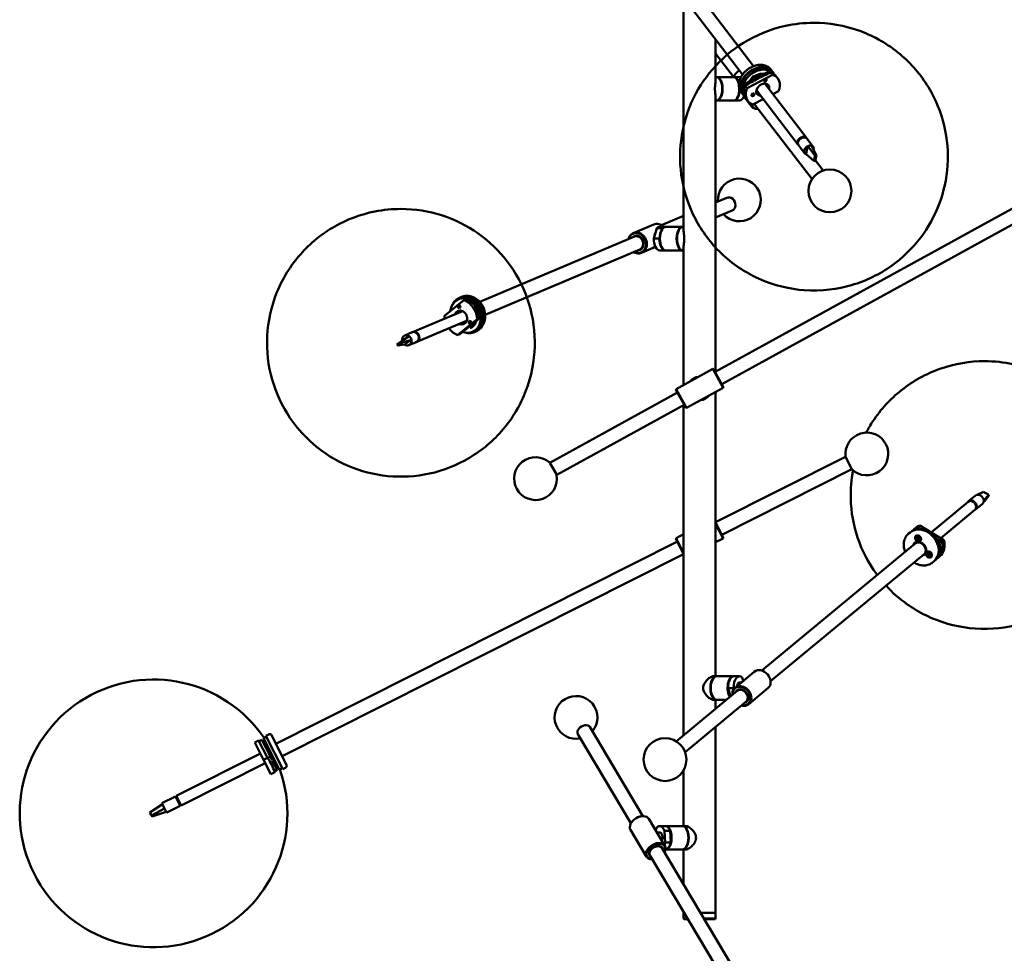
# Model space of a CAD drawing. Header units: millimetres. Extents: x 166 to 3217, y 680 to 4465.
# Tile 2 of 16: x 190 to 1110, y 1139 to 2012. Entities that reach past the tile are written whole.
import ezdxf

# ---------------------------------------------------------------- set-up
doc = ezdxf.new("R2010")
doc.units = ezdxf.units.MM
doc.header["$LTSCALE"] = 16
doc.layers.add('Widoczne (ISO)', color=7, linetype='Continuous', lineweight=50)

msp = doc.modelspace()

# ---------------------------------------------------------------- linework, layer by layer
at = {"layer": 'Widoczne (ISO)'}
for p, q in [((875.98, 1968.06), (790.57, 2079.9)), ((865.65, 1960.17), (780.24, 2072.01)), ((810.54, 1814.96), (810.54, 2032.34)), ((840.54, 1954.96), (840.54, 1993.05)), ((840.54, 1979.85), (857.35, 1957.96)), ((893.71, 1960.08), (869.92, 1947.54)), ((890.13, 1963.16), (884.05, 1959.96)), ((884.3, 1960.74), (884.66, 1960.27)), ((890.13, 1963.16), (891.12, 1961.87)), ((892.03, 1962.27), (893.71, 1960.08)), ((893.44, 1963.32), (892.18, 1964.97)), ((892.64, 1962.72), (893.42, 1961.69)), ((840.54, 1957.91), (841.13, 1957.91)), ((841.56, 1957.91), (857.15, 1957.91)), ((862.78, 1957.91), (857.58, 1957.91)), ((860.61, 1955.48), (860.32, 1955.89)), ((862.97, 1955.02), (861.3, 1955.02)), ((861.46, 1954), (861.3, 1955.02)), ((883.14, 1959.48), (867.89, 1951.43)), ((867.89, 1951.43), (868.89, 1950.13)), ((878.88, 1958.59), (879.18, 1958.18)), ((879.06, 1958.38), (879.63, 1957.62)), ((879.18, 1958.18), (879.62, 1957.62)), ((881.92, 1958.92), (881.97, 1958.86)), ((925.33, 1900.96), (886.53, 1951.78)), ((887.82, 1950.46), (887.58, 1950.4)), ((898.46, 1956.75), (896.78, 1958.94)), ((862.94, 1944.43), (862.78, 1945.45)), ((862.94, 1944.43), (863.87, 1944.43)), ((865.62, 1942.08), (864.36, 1943.73)), ((866.41, 1942.69), (867.2, 1941.66)), ((869.92, 1947.54), (868.25, 1949.73)), ((917.38, 1894.89), (878.58, 1945.71)), ((879.57, 1944.41), (879.4, 1944.12)), ((894, 1941.99), (899.17, 1944.72)), ((840.54, 1682.58), (840.54, 1938.86)), ((840.54, 1935.91), (841.13, 1935.91)), ((841.56, 1935.91), (857.15, 1935.91)), ((862.78, 1935.91), (857.58, 1935.91)), ((860.61, 1938.34), (860.32, 1937.93)), ((866.94, 1939.73), (874.28, 1930.18)), ((870.64, 1935.51), (868.96, 1937.7)), ((875.39, 1932.18), (885.03, 1937.26)), ((877.26, 1932.04), (930.67, 1862.52)), ((919.64, 1900.31), (918.95, 1899.9)), ((918.95, 1899.9), (919.03, 1899.79)), ((919.76, 1900.59), (919.86, 1900.46)), ((921.42, 1901.33), (921.01, 1901.09)), ((921.06, 1901.13), (921.01, 1901.19)), ((921.46, 1901.27), (921.42, 1901.33)), ((925.75, 1900.41), (931.61, 1892.74)), ((917.8, 1894.34), (923.66, 1886.67)), ((925.05, 1885.71), (925.52, 1887.94)), ((925.52, 1887.94), (926.18, 1891.1)), ((926.18, 1891.1), (926.65, 1893.33)), ((933.35, 1884.46), (926.65, 1893.33)), ((934.68, 1884.6), (930.22, 1893.7)), ((1207.91, 1884.71), (839.93, 1682.25)), ((932.29, 1879.47), (925.05, 1885.71)), ((932.49, 1880.39), (932.29, 1879.47)), ((932.29, 1879.47), (933.63, 1879.61)), ((933.15, 1883.55), (932.49, 1880.39)), ((933.35, 1884.46), (933.15, 1883.55)), ((934.68, 1884.6), (933.35, 1884.46)), ((933.63, 1879.61), (933.82, 1880.53)), ((933.7, 1879.92), (940.98, 1870.44)), ((933.82, 1880.53), (934.49, 1883.69)), ((934.49, 1883.69), (934.68, 1884.6)), ((1214.17, 1873.32), (846.19, 1670.86)), ((840.54, 1840.79), (850.83, 1845.13)), ((840.54, 1826.67), (855.89, 1833.16)), ((789.98, 1819.43), (810.54, 1828.12)), ((763.61, 1812.09), (782.69, 1820.15)), ((782.8, 1807.08), (785.67, 1816.57)), ((785.67, 1816.57), (790.87, 1816.57)), ((788.3, 1817.91), (793.5, 1817.91)), ((790.46, 1815.48), (790.75, 1815.89)), ((790.87, 1816.57), (790.59, 1815.66)), ((809.52, 1817.91), (793.93, 1817.91)), ((810.54, 1817.91), (809.95, 1817.91)), ((620.15, 1747.7), (764.73, 1808.77)), ((782.8, 1807.08), (788, 1807.08)), ((788.27, 1808), (788, 1807.08)), ((625.21, 1735.72), (769.79, 1796.79)), ((771.39, 1793.67), (780.01, 1797.31)), ((781.86, 1798.09), (784.4, 1799.16)), ((788.3, 1795.91), (793.5, 1795.91)), ((790.46, 1798.34), (790.75, 1797.93)), ((809.52, 1795.91), (793.93, 1795.91)), ((810.54, 1795.91), (809.95, 1795.91)), ((810.54, 1670.07), (810.54, 1798.86)), ((605.26, 1749.46), (587.13, 1734.8)), ((601.84, 1750.82), (600.38, 1750.2)), ((601.45, 1751.75), (602.92, 1752.37)), ((607.22, 1750.29), (605.26, 1749.46)), ((608.38, 1750.02), (608.16, 1749.93)), ((557.4, 1719.57), (603.99, 1739.25)), ((601.77, 1738.31), (600.85, 1739.21)), ((601.49, 1746.45), (601.6, 1746.5)), ((561.29, 1710.36), (607.88, 1730.03)), ((599.52, 1716.83), (617.65, 1731.49)), ((600.31, 1737.69), (600.14, 1737.85)), ((617.65, 1731.49), (619.61, 1732.32)), ((620.21, 1732.87), (619.6, 1732.62)), ((619.61, 1732.39), (620.21, 1732.87)), ((604.72, 1728.05), (604.8, 1728.73)), ((611.31, 1723.22), (611.7, 1723.39)), ((614.68, 1720.42), (613.22, 1719.8)), ((546.86, 1711.08), (554.15, 1715.8)), ((547.64, 1709.81), (556.25, 1712.42)), ((556.91, 1719.36), (550.06, 1716.47)), ((556.25, 1712.42), (554.38, 1711.1)), ((601.48, 1717.65), (599.52, 1716.83)), ((615.07, 1719.5), (616.54, 1720.12)), ((543.44, 1708.67), (542.67, 1708.13)), ((542.67, 1708.13), (543.46, 1706.86)), ((546.09, 1710.54), (543.44, 1708.67)), ((543.46, 1706.86), (549.86, 1707.92)), ((543.46, 1706.86), (544.22, 1707.4)), ((544.22, 1707.4), (546.87, 1709.27)), ((546.86, 1711.08), (546.09, 1710.54)), ((547.64, 1709.81), (546.86, 1711.08)), ((546.87, 1709.27), (547.64, 1709.81)), ((551.73, 1709.24), (549.86, 1707.92)), ((554.38, 1711.1), (551.73, 1709.24)), ((560.8, 1710.15), (553.95, 1707.26)), ((837.8, 1685.07), (803.63, 1666.27)), ((847.44, 1667.55), (837.8, 1685.07)), ((838.48, 1684.88), (837.8, 1685.07)), ((838.48, 1684.88), (847.64, 1668.23)), ((803.44, 1665.59), (803.63, 1666.27)), ((812.6, 1648.95), (803.44, 1665.59)), ((803.63, 1666.27), (813.27, 1648.75)), ((847.44, 1667.55), (813.27, 1648.75)), ((847.64, 1668.23), (847.44, 1667.55)), ((804.88, 1662.96), (685.73, 1597.41)), ((840.54, 1397.91), (840.54, 1663.75)), ((811.15, 1651.58), (691.99, 1586.02)), ((810.54, 1342.76), (810.54, 1651.24)), ((812.6, 1648.95), (813.27, 1648.75)), ((840.54, 1541.75), (961.92, 1602.93)), ((961.92, 1602.93), (967.77, 1591.32)), ((691.99, 1586.02), (685.73, 1597.41)), ((846.32, 1530.11), (967.77, 1591.32)), ((1076.88, 1561.39), (1083.35, 1566.75)), ((1090.67, 1570.24), (1084.96, 1567.47)), ((1090.67, 1570.24), (1091.6, 1569.73)), ((1095.74, 1567.47), (1090.95, 1562.39)), ((1091.6, 1569.73), (1094.81, 1567.98)), ((1095.34, 1566.27), (1092.91, 1563.12)), ((1094.81, 1567.98), (1095.74, 1567.47)), ((1095.74, 1567.47), (1095.34, 1566.27)), ((1076.42, 1561.01), (1041.82, 1532.36)), ((1083.26, 1553.69), (1089.73, 1559.05)), ((1082.8, 1553.31), (1050.82, 1526.83)), ((840.54, 1541.59), (847.67, 1527.43)), ((847.45, 1526.76), (840.54, 1540.48)), ((1027.79, 1536.97), (1025.95, 1535.44)), ((1028.51, 1535.39), (1029.84, 1536.49)), ((1029.32, 1537.37), (1031.17, 1538.9)), ((1031.17, 1538.9), (1053.72, 1525.05)), ((803.62, 1527.06), (810.54, 1530.55)), ((847.67, 1527.43), (847.45, 1526.76)), ((1022.25, 1532.38), (1020.86, 1531.23)), ((1026.48, 1534.59), (1026.53, 1534.62)), ((1027.88, 1528.79), (1028, 1528.89)), ((1028.42, 1527.83), (1029.04, 1527.19)), ((1028.51, 1535.39), (1029.08, 1535.04)), ((1028.9, 1528.16), (1029.33, 1527.39)), ((1029.06, 1526.9), (1029.48, 1527.16)), ((1029.6, 1527.28), (1029.72, 1528.1)), ((1029.62, 1527.29), (1029.73, 1527.36)), ((1029.72, 1528.1), (1029.74, 1527.24)), ((1029.72, 1528.1), (1029.73, 1527.39)), ((1029.99, 1527.18), (1030.59, 1527.55)), ((1030.51, 1527.71), (1030.01, 1527.2)), ((1030.23, 1526.81), (1030.73, 1527.37)), ((1030.94, 1527.13), (1030.28, 1526.84)), ((429.7, 1334.68), (804.75, 1523.71)), ((803.4, 1526.39), (803.62, 1527.06)), ((810.54, 1512.24), (803.4, 1526.39)), ((803.62, 1527.06), (810.54, 1513.35)), ((840.54, 1523.27), (847.45, 1526.76)), ((1026.96, 1522), (883.58, 1403.26)), ((1028.22, 1527.07), (1029.06, 1526.91)), ((1028.22, 1527.07), (1029.02, 1526.91)), ((1029.05, 1526.77), (1028.22, 1527.07)), ((1028.34, 1526.22), (1029, 1526.5)), ((1028.77, 1525.63), (1029.26, 1526.15)), ((1029.02, 1526.51), (1029.83, 1527.01)), ((1029.56, 1525.25), (1029.54, 1526.1)), ((1029.68, 1526.07), (1029.56, 1525.25)), ((1029.56, 1525.25), (1029.66, 1526.05)), ((1029.67, 1526.07), (1029.84, 1526.26)), ((1030.37, 1525.18), (1029.95, 1525.95)), ((1030.21, 1526.43), (1030.32, 1526.55)), ((1031.06, 1526.28), (1030.22, 1526.44)), ((1030.23, 1526.58), (1031.06, 1526.28)), ((1030.85, 1525.51), (1030.24, 1526.16)), ((1031.39, 1524.56), (1031.51, 1524.65)), ((1048.05, 1523.39), (1049.59, 1522.44)), ((1049.59, 1522.44), (1050.92, 1523.54)), ((1053.72, 1525.05), (1051.87, 1523.52)), ((435.55, 1323.07), (810.54, 1512.07)), ((1035.25, 1511.98), (891.87, 1393.24)), ((1038.05, 1513.77), (1038.16, 1513.86)), ((1038.34, 1511.66), (1039.1, 1511.7)), ((1038.47, 1512.45), (1039.27, 1512.04)), ((1039.23, 1511.92), (1038.47, 1512.45)), ((1038.6, 1511), (1039.26, 1511.3)), ((1038.9, 1513.07), (1039.34, 1512.3)), ((1039.17, 1511.72), (1039.98, 1512.21)), ((1039.3, 1512.05), (1039.73, 1512.31)), ((1039.3, 1510.41), (1039.53, 1511.17)), ((1039.3, 1510.41), (1039.62, 1511.11)), ((1039.66, 1511.1), (1039.3, 1510.41)), ((1039.49, 1513.21), (1039.7, 1512.38)), ((1040.11, 1510.09), (1039.9, 1510.91)), ((1039.94, 1512.2), (1040.3, 1512.89)), ((1040.04, 1512.25), (1040.09, 1512.27)), ((1040.3, 1512.89), (1040.07, 1512.12)), ((1040.3, 1512.89), (1040.09, 1512.28)), ((1040.7, 1510.23), (1040.26, 1511)), ((1040.27, 1511.22), (1040.4, 1511.36)), ((1041.13, 1510.84), (1040.32, 1511.25)), ((1040.99, 1512.29), (1040.34, 1512)), ((1040.37, 1511.38), (1041.13, 1510.84)), ((1040.4, 1511.55), (1040.99, 1512.2)), ((1041.26, 1511.64), (1040.5, 1511.59)), ((1041.55, 1509.53), (1041.67, 1509.62)), ((1047.53, 1509.17), (1047.58, 1509.21)), ((1050.12, 1510.02), (1048.27, 1508.49)), ((1044.57, 1505.42), (1043.19, 1504.28)), ((876.67, 1402.07), (858.65, 1387.15)), ((838.1, 1395.48), (838.38, 1395.89)), ((838.53, 1397.91), (841.13, 1397.91)), ((841.56, 1397.91), (857.15, 1397.91)), ((862.78, 1397.91), (857.58, 1397.91)), ((862.78, 1391.91), (864.4, 1391.91)), ((866.33, 1393.51), (865.41, 1396.57)), ((860.65, 1384.27), (803.64, 1337.05)), ((857.28, 1386.74), (852.08, 1386.74)), ((854.4, 1379.09), (852.08, 1386.74)), ((857.28, 1386.74), (857.52, 1385.94)), ((889.42, 1386.67), (871.41, 1371.75)), ((868.94, 1374.25), (811.94, 1327.04)), ((838.1, 1378.34), (838.38, 1377.93)), ((838.53, 1375.91), (841.13, 1375.91)), ((840.54, 1367.61), (840.54, 1375.91)), ((841.56, 1375.91), (850.56, 1375.91)), ((420.28, 1342.25), (422.96, 1343.6)), ((761.41, 1260.45), (711.72, 1343.89)), ((772.58, 1267.11), (722.89, 1350.54)), ((840.54, 1176.91), (840.54, 1350.73)), ((413.51, 1337.92), (409.94, 1336.12)), ((418.2, 1319.72), (409.94, 1336.12)), ((421.78, 1321.52), (413.51, 1337.92)), ((416.6, 1338.46), (414.03, 1337.16)), ((416.6, 1338.46), (424.48, 1322.81)), ((420.73, 1341.36), (418.05, 1340.01)), ((418.05, 1340.01), (432.91, 1310.54)), ((420.09, 1335.97), (418.3, 1335.07)), ((419.08, 1336.17), (419.8, 1336.54)), ((436.04, 1311), (420.28, 1342.25)), ((439.6, 1315.03), (425.65, 1342.72)), ((336.61, 1286.08), (415.19, 1325.69)), ((421.44, 1333.29), (419.65, 1332.39)), ((421.44, 1328.84), (423.23, 1329.74)), ((341.11, 1277.15), (419.69, 1316.76)), ((418.2, 1319.72), (421.78, 1321.52)), ((424.95, 1306.33), (418.2, 1319.72)), ((424.48, 1322.81), (421.92, 1321.51)), ((426.21, 1319.38), (424.48, 1322.81)), ((424.7, 1318.62), (424.96, 1318.11)), ((426.92, 1322.42), (425.13, 1321.52)), ((430.79, 1310.29), (426.47, 1318.87)), ((428.27, 1319.74), (426.48, 1318.84)), ((428.76, 1318.77), (426.97, 1317.87)), ((428.52, 1308.13), (424.95, 1306.33)), ((430.79, 1310.29), (428.25, 1309.01)), ((430.44, 1313.65), (431.16, 1314.01)), ((435.59, 1311.89), (432.91, 1310.54)), ((436.04, 1311), (438.71, 1312.35)), ((810.54, 1257.91), (810.54, 1309.98)), ((335.72, 1285.63), (323.22, 1279.33)), ((323.22, 1279.33), (325.7, 1274.41)), ((340.22, 1276.7), (335.72, 1285.63)), ((336.05, 1284.96), (336.95, 1285.41)), ((337.44, 1284.43), (336.55, 1283.98)), ((336.61, 1286.08), (341.11, 1277.15)), ((337.69, 1281.71), (338.58, 1282.16)), ((340.15, 1279.07), (339.25, 1278.62)), ((312.01, 1270.46), (323.67, 1278.43)), ((312.25, 1269.98), (312.01, 1270.46)), ((313.09, 1268.31), (312.25, 1269.98)), ((313.33, 1267.83), (325.7, 1274.41)), ((313.92, 1266.66), (327.26, 1271.3)), ((325.7, 1274.41), (327.26, 1271.3)), ((327.26, 1271.3), (327.72, 1270.4)), ((340.22, 1276.7), (327.72, 1270.4)), ((339.86, 1277.41), (340.75, 1277.86)), ((339.88, 1277.37), (340.77, 1277.82)), ((313.33, 1267.83), (313.09, 1268.31)), ((313.92, 1266.66), (313.33, 1267.83)), ((762.74, 1262.32), (762.59, 1262.13)), ((770.31, 1266.82), (770.55, 1266.87)), ((793.1, 1239.49), (778.17, 1264.57)), ((775.92, 1229.26), (760.98, 1254.33)), ((788.3, 1251.91), (785.7, 1251.91)), ((788.3, 1257.91), (793.5, 1257.91)), ((793.34, 1242.52), (792.69, 1253.53)), ((797.89, 1253.53), (792.69, 1253.53)), ((809.52, 1257.91), (793.93, 1257.91)), ((797.89, 1253.53), (798.54, 1242.52)), ((812.55, 1257.91), (809.95, 1257.91)), ((812.98, 1255.48), (812.69, 1255.89)), ((793.34, 1242.52), (798.54, 1242.52)), ((869.45, 1104.44), (790.28, 1237.38)), ((809.52, 1235.91), (793.93, 1235.91)), ((812.55, 1235.91), (809.95, 1235.91)), ((810.54, 1203.37), (810.54, 1235.91)), ((812.98, 1238.34), (812.69, 1237.93)), ((858.29, 1097.79), (779.12, 1230.73)), ((203.66, 1213.59), (203.76, 1213.4)), ((203.66, 1213.59), (203.76, 1213.4)), ((810.54, 1176.91), (810.54, 1177.96)), ((810.54, 1176.91), (811.16, 1176.91)), ((811.16, 1176.91), (810.54, 1176.91)), ((810.54, 1171.41), (810.54, 1176.91)), ((810.54, 1171.41), (814.44, 1171.41)), ((811.04, 1170.91), (810.54, 1171.41)), ((814.74, 1170.91), (811.04, 1170.91)), ((826.29, 1176.91), (840.54, 1176.91)), ((840.54, 1176.91), (826.29, 1176.91)), ((829.57, 1171.41), (840.54, 1171.41)), ((840.04, 1170.91), (829.87, 1170.91)), ((840.04, 1170.91), (840.54, 1171.41)), ((840.54, 1171.41), (840.54, 1176.91))]:
    msp.add_line(p, q, dxfattribs=at)
for centre in [(947.34, 1851.48), (793.22, 1319.98)]:
    msp.add_circle(centre, 20, dxfattribs=at)
for centre, radius, start, end in [((862.62, 1843.06), 20, 221.86344, 183.93229), ((825.54, 1666.91), 11, 94.19968, 143.43964), ((825.54, 1666.91), 11, 274.19968, 323.43964), ((981.76, 1605.65), 20, 225.5144, 187.98351), ((672.27, 1582.58), 20, 47.58511, 10.05421), ((315.28, 1269.86), 125, 34.28293, 206.74896), ((710.05, 1359.4), 20, 319.74118, 281.81003), ((423.86, 1341.82), 2, 26.74896, 116.74896), ((418.99, 1336.35), 0.2, 212.66577, 296.74896), ((315.38, 1269.66), 125, 206.74896, 19.21498), ((311.03, 1265.76), 125, 21.45122, 21.7269), ((430.53, 1313.47), 0.2, 116.74896, 200.83214), ((437.81, 1314.13), 2, 296.74896, 26.74896), ((315.28, 1269.86), 125, 206.74896, 206.79972), ((315.38, 1269.66), 125, 206.6982, 206.74896)]:
    msp.add_arc(centre, radius, start, end, dxfattribs=at)
for centre, major_axis, ratio, start_param, end_param in [((865.86, 1957.55), (7.93, 6.09), 0.725816, 1.426473, 2.285295), ((879.53, 1952.7), (-13.91, -10.62), 0.724532, 2.922404, 6.502374), ((879.53, 1952.7), (13.11, 10.01), 0.724532, 0, 3.141593), ((880.78, 1951.06), (13.11, 10.01), 0.724532, 0.07254, 3.069052), ((881.62, 1949.96), (13.11, 10.01), 0.724532, 0.27811, 0.46124), ((882.87, 1948.32), (13.91, 10.62), 0.724532, 0, 0.45118), ((884.55, 1946.13), (13.91, 10.62), 0.724532, 5.374935, 6.734365), ((841.13, 1946.91), (0, 11), 0.5, 3.141593, 6.283185), ((841.56, 1946.91), (0, -11), 0.5, 6.24381, 9.464153), ((857.15, 1946.91), (0, 11), 0.5, 5.112047, 6.283185), ((857.58, 1946.91), (0, 11), 0.5, 5.541415, 6.32256), ((857.58, 1946.91), (0, 10.5), 0.5, 5.185881, 5.667706), ((862.78, 1946.91), (0, 11), 0.5, 6.047902, 6.283185), ((881.62, 1949.96), (-13.11, -10.01), 0.724532, 5.364875, 6.005076), ((876.67, 1956.58), (-2.38, -1.82), 0.724532, 3.133332, 6.264033), ((879.17, 1953.18), (5.17, 3.94), 0.724532, 1.081631, 2.018851), ((879.32, 1952.98), (-5.17, -3.94), 0.724532, 4.223596, 5.073072), ((879.53, 1952.7), (4.77, 3.64), 0.724532, 1.13149, 1.553032), ((884.55, 1946.13), (-5.36, -4.1), 0.724532, 2.404969, 7.019809), ((884.66, 1957.81), (-1.19, -0.91), 0.724532, 4.12936, 4.838348), ((881.62, 1949.96), (5.56, 4.25), 0.724532, 5.507992, 5.745071), ((882.49, 1948.82), (5.36, 4.1), 0.724532, 5.546561, 5.930189), ((857.15, 1946.91), (0, -11), 0.5, 0, 1.592455), ((857.58, 1946.91), (0, -11), 0.5, 6.24381, 7.626294), ((857.58, 1946.91), (0, 10.5), 0.5, 3.757072, 4.680952), ((882.87, 1948.32), (-13.91, -10.62), 0.724532, 5.374935, 6.283185), ((884.55, 1946.13), (-13.91, -10.62), 0.724532, 5.374935, 6.734365), ((881.62, 1949.96), (5.56, 4.25), 0.724532, 3.679707, 3.916786), ((882.49, 1948.82), (-5.36, -4.1), 0.724532, 0.352996, 0.736624), ((862.78, 1946.91), (0, -11), 0.5, 0, 0.942411), ((882.21, 1936.27), (-7.93, -6.09), 0.725816, 5.840437, 7.146397), ((882.42, 1936), (-7.53, -5.79), 0.725816, 5.877677, 7.100461), ((882.42, 1936), (-5.52, -4.24), 0.725816, 6.071157, 6.648226), ((882.42, 1936), (-5.15, -3.96), 0.725816, 6.072566, 6.283185), ((921.36, 1897.92), (3.97, 3.03), 0.724532, 6.187912, 9.520051), ((921.78, 1897.38), (-3.97, -3.03), 0.724532, 3.141593, 6.283185), ((921.36, 1897.92), (-3.42, -2.61), 0.724532, 3.896363, 5.528415), ((921.36, 1897.92), (3.38, 2.58), 0.724532, 1.739544, 2.299481), ((921.15, 1898.2), (3.02, 2.31), 0.724532, 1.016815, 1.920377), ((921.36, 1897.92), (3.38, 2.58), 0.724532, 0.842112, 1.050141), ((927.63, 1889.71), (-3.97, -3.03), 0.724532, 4.424353, 6.742912), ((927.63, 1889.71), (-3.97, -3.03), 0.724532, 3.60132, 4.424353), ((927.63, 1889.71), (3.97, 3.03), 0.724532, 5.53755, 6.742912), ((853.36, 1839.15), (2.53, -5.99), 0.847336, 0, 3.141593), ((767.5, 1802.88), (3.89, -9.21), 0.847336, 5.419973, 10.28799), ((786.58, 1810.94), (-3.89, 9.21), 0.847336, 5.161683, 6.283185), ((788.3, 1806.91), (0, 11), 0.5, 0, 0.498607), ((793.5, 1806.91), (0, -10.5), 0.5, 3.757072, 5.667706), ((793.93, 1806.91), (0, -11), 0.5, 3.141593, 6.283185), ((793.5, 1806.91), (0, 11), 0.5, 6.24381, 6.781792), ((809.52, 1806.91), (0, 11), 0.5, 6.24381, 9.464153), ((809.95, 1806.91), (0, -11), 0.5, 3.141593, 6.283185), ((767.26, 1802.78), (-3.7, 8.75), 0.847336, 2.324317, 7.100461), ((767.26, 1802.78), (2.71, -6.41), 0.847336, 5.918145, 9.789818), ((767.26, 1802.78), (2.53, -5.99), 0.847336, 0, 3.141593), ((767.75, 1802.99), (2.32, -5.49), 0.847336, 1.017251, 2.124342), ((788.3, 1806.91), (0, -11), 0.5, 4.696914, 6.283185), ((793.5, 1806.91), (0, -11), 0.5, 4.696914, 6.32256), ((606.8, 1735), (6.42, -15.2), 0.847336, 5.626178, 10.390363), ((608.26, 1735.62), (-6.81, 16.12), 0.847336, 2.534625, 6.890153), ((608.26, 1735.62), (6.42, -15.2), 0.847336, 0, 3.141593), ((602.39, 1733.14), (6.81, -16.12), 0.847336, 1.130526, 2.489956), ((604.35, 1733.97), (6.81, -16.12), 0.847336, 1.130526, 2.489956), ((605.82, 1734.59), (-6.42, 15.2), 0.847336, 4.262059, 5.641609), ((602.39, 1733.14), (-2.63, 6.22), 0.847336, 2.404969, 7.019809), ((604.79, 1734.16), (-2.63, 6.22), 0.847336, 0.229781, 0.736624), ((605.82, 1734.59), (-2.72, 6.45), 0.847336, 0.378294, 0.775193), ((602.88, 1743.25), (0.58, -1.38), 0.847336, 3.675708, 4.088398), ((608.51, 1735.73), (2.53, -5.99), 0.847336, 3.748229, 3.834753), ((608.26, 1735.62), (-2.33, 5.53), 0.847336, 0.547766, 0.585686), ((602.39, 1733.14), (-6.81, 16.12), 0.847336, 1.130526, 1.281045), ((608.51, 1735.73), (2.53, -5.99), 0.847336, 5.590025, 5.676549), ((608.26, 1735.62), (-2.33, 5.53), 0.847336, 2.555907, 2.593826), ((602.39, 1733.14), (-6.81, 16.12), 0.847336, 1.860548, 2.489956), ((604.79, 1734.16), (2.63, -6.22), 0.847336, 5.546561, 6.053404), ((605.82, 1734.59), (2.72, -6.45), 0.847336, 5.507992, 5.904891), ((612.15, 1729.81), (0.58, -1.38), 0.847336, 5.815269, 5.952481), ((552, 1711.86), (-1.95, 4.61), 0.847336, 5.30529, 7.558698), ((552, 1711.86), (1.95, -4.61), 0.847336, 5.30529, 7.623849), ((552, 1711.86), (-1.95, 4.61), 0.847336, 4.482257, 5.30529), ((558.85, 1714.75), (-1.95, 4.61), 0.847336, 3.141593, 6.283185), ((559.34, 1714.96), (1.95, -4.61), 0.847336, 6.22047, 9.487493), ((1086.54, 1562.9), (-3.19, 3.85), 0.800139, 4.016159, 6.283185), ((1079.61, 1557.16), (-3.19, 3.85), 0.800139, 3.141593, 6.283185), ((1080.07, 1557.54), (3.19, -3.85), 0.800139, 6.208151, 9.499812), ((1086.54, 1562.9), (3.19, -3.85), 0.800139, 0, 0.051533), ((1086.54, 1562.9), (3.19, -3.85), 0.800139, 0.051533, 0.874566), ((1033.41, 1518.9), (11.16, -13.48), 0.800139, 0, 3.141593), ((1037.11, 1521.96), (-11.16, 13.48), 0.800139, 6.005915, 6.455381), ((1038.96, 1523.49), (-11.16, 13.48), 0.800139, 6.005915, 6.283185), ((1035.72, 1520.82), (-10.52, 12.71), 0.800139, 5.995855, 6.121179), ((1029.75, 1526.77), (-1.75, 2.12), 0.800139, 3.141593, 6.283185), ((1028.92, 1527.07), (0.136, -0.164), 0.800139, 0.030281, 1.657229), ((1034.8, 1520.05), (10.52, -12.71), 0.800139, 0.400615, 2.740978), ((1029.49, 1527.46), (0.136, -0.164), 0.800139, 4.483526, 6.110474), ((1029.42, 1527.37), (0.325, 0.1), 0.459214, 5.151729, 5.808037), ((1029.75, 1527.28), (0.015, -0.239), 0.037111, 4.223218, 4.879526), ((1029.87, 1527.36), (0.136, -0.164), 0.800139, 4.74267, 6.369618), ((1031.1, 1516.99), (4.46, -5.39), 0.800139, 5.902934, 9.805029), ((1031.1, 1516.99), (4.15, -5.01), 0.800139, 0, 3.141593), ((1031.33, 1517.18), (-4.15, 5.01), 0.800139, 3.112756, 6.312022), ((1031.56, 1517.37), (-4.15, 5.01), 0.800139, 0.028836, 0.057696), ((1028.9, 1526.69), (0.136, -0.164), 0.800139, 6.054322, 7.68127), ((1028.82, 1526.96), (0.235, -0.057), 0.047942, 5.742956, 6.399264), ((1028.81, 1526.64), (0.201, 0.288), 0.501736, 5.495949, 6.152256), ((1029.41, 1525.99), (-0.136, 0.164), 0.800139, 4.74267, 6.369618), ((1029.34, 1525.91), (-0.324, -0.123), 0.484113, 3.23725, 3.893557), ((1029.67, 1525.82), (0.004, 0.255), 0.108876, 6.081986, 6.738294), ((1029.79, 1525.89), (-0.136, 0.164), 0.800139, 4.483526, 6.110474), ((1030.36, 1527.27), (-0.523, 0.632), 0.800139, 1.393583, 1.611753), ((1030.36, 1526.28), (-0.136, 0.164), 0.800139, 0.030281, 1.657229), ((1030.38, 1526.66), (-0.136, 0.164), 0.800139, 6.054322, 7.68127), ((1030.26, 1526.23), (-0.178, -0.296), 0.480768, 3.602612, 4.234393), ((1031.56, 1517.37), (-3.7, 4.47), 0.800139, 4.32397, 5.100808), ((1037.11, 1521.96), (11.16, -13.48), 0.800139, 6.11099, 7.365345), ((1035.72, 1520.82), (10.52, -12.71), 0.800139, 0.162006, 1.09222), ((1038.96, 1523.49), (11.16, -13.48), 0.800139, 0, 1.08216), ((1031.56, 1517.37), (4.15, -5.01), 0.800139, 6.225489, 6.254349), ((1039.91, 1511.74), (-1.75, 2.12), 0.800139, 3.141593, 6.283185), ((1039.05, 1511.9), (0.136, -0.164), 0.800139, 5.751251, 7.378199), ((1038.96, 1511.84), (0.24, 0.264), 0.527725, 5.428898, 6.019208), ((1039.37, 1511.11), (-0.136, 0.164), 0.800139, 4.439598, 6.066547), ((1039.18, 1512.23), (0.136, -0.164), 0.800139, 6.010395, 7.637343), ((1039.3, 1511.02), (-0.324, -0.082), 0.435464, 3.152368, 3.808676), ((1039.6, 1510.84), (0.039, 0.278), 0.222784, 5.926955, 6.583263), ((1039.72, 1510.9), (-0.136, 0.164), 0.800139, 4.180454, 5.807402), ((1039.88, 1512.4), (0.136, -0.164), 0.800139, 4.180454, 5.807402), ((1040.52, 1512.25), (-0.523, 0.632), 0.800139, 1.136194, 1.308682), ((1039.81, 1512.3), (0.32, 0.061), 0.402236, 5.058869, 5.715177), ((1040.11, 1512.12), (-0.019, -0.266), 0.1628, 4.049061, 4.705368), ((1040.23, 1512.18), (0.136, -0.164), 0.800139, 4.439598, 6.066547), ((1040.42, 1511.07), (-0.136, 0.164), 0.800139, 6.010395, 7.637343), ((1040.33, 1511.01), (-0.219, -0.278), 0.515395, 3.603655, 4.161464), ((1040.55, 1511.4), (-0.136, 0.164), 0.800139, 5.751251, 7.378199), ((862.78, 1386.91), (0, 11), 0.5, 5.784579, 7.869457), ((883.04, 1394.37), (-6.38, 7.7), 0.800139, 3.141593, 6.283185), ((841.13, 1386.91), (0, 11), 0.5, 6.24381, 9.464153), ((841.13, 1386.91), (0, -10.5), 0.5, 3.757072, 5.667706), ((841.56, 1386.91), (0, -11), 0.5, 3.141593, 6.283185), ((857.15, 1386.91), (0, 11), 0.5, 6.24381, 8.731148), ((857.58, 1386.91), (0, 11), 0.5, 0, 1.586271), ((865.03, 1379.45), (6.38, -7.7), 0.800139, 5.419973, 10.28799), ((862.78, 1386.91), (0, 5), 0.5, 0, 1.22058), ((857.58, 1386.91), (0, 10.5), 0.5, 1.674653, 2.4374), ((864.8, 1379.26), (-6.06, 7.32), 0.800139, 2.324317, 7.100461), ((864.8, 1379.26), (4.44, -5.36), 0.800139, 5.918145, 9.789818), ((864.8, 1379.26), (4.15, -5.01), 0.800139, 0, 3.141593), ((865.26, 1379.64), (3.8, -4.59), 0.800139, 0.764625, 2.376967), ((865.26, 1379.64), (-3.7, 4.47), 0.800139, 4.32397, 5.100808), ((717.3, 1347.22), (5.58, 3.33), 0.66326, 0, 3.141593), ((769.57, 1259.45), (-8.59, -5.12), 0.66326, 3.141593, 6.283185), ((769.38, 1259.77), (-8.16, -4.86), 0.66326, 4.23078, 5.193998), ((788.3, 1246.91), (0, 11), 0.5, 5.358107, 7.111051), ((788.3, 1246.91), (0, 5), 0.5, 4.112055, 6.283185), ((793.5, 1246.91), (0, 11), 0.5, 5.358107, 6.283185), ((793.93, 1246.91), (0, -11), 0.5, 6.24381, 9.464153), ((793.5, 1246.91), (0, -10.5), 0.5, 1.248181, 2.128133), ((809.52, 1246.91), (0, 11), 0.5, 3.141593, 6.283185), ((809.95, 1246.91), (0, -11), 0.5, 6.24381, 9.464153), ((809.95, 1246.91), (0, 10.5), 0.5, 3.757072, 5.667706), ((784.51, 1234.37), (8.59, 5.12), 0.66326, 5.419973, 10.28799), ((788.3, 1246.91), (0, 11), 0.5, 4.058503, 4.301393), ((793.5, 1246.91), (0, -11), 0.5, 0.025997, 1.1598), ((784.7, 1234.05), (-8.16, -4.86), 0.66326, 2.324317, 7.100461), ((784.7, 1234.05), (5.98, 3.56), 0.66326, 5.918145, 9.789818), ((784.7, 1234.05), (5.58, 3.33), 0.66326, 0, 3.141593), ((784.32, 1234.69), (5.12, 3.05), 0.66326, 2.094575, 2.722395), ((784.32, 1234.69), (4.98, 2.97), 0.66326, 0.595038, 2.546554), ((784.32, 1234.69), (5.12, 3.05), 0.66326, 0.419197, 1.047018)]:
    msp.add_ellipse(centre, major_axis=major_axis, ratio=ratio, start_param=start_param, end_param=end_param, dxfattribs=at)
for centre, major_axis, ratio in [((886.88, 1954.9), (-1.19, -0.91), 0.724532), ((875.37, 1941.29), (-1.19, -0.91), 0.724532), ((600.77, 1743.4), (0.58, -1.38), 0.847336), ((611.01, 1728.55), (0.58, -1.38), 0.847336), ((1029.64, 1526.67), (-2.01, 2.43), 0.800139), ((1029.64, 1526.67), (-1.75, 2.12), 0.800139), ((1039.8, 1511.65), (-2.01, 2.43), 0.800139), ((1039.8, 1511.65), (-1.75, 2.12), 0.800139)]:
    msp.add_ellipse(centre, major_axis=major_axis, ratio=ratio, dxfattribs=at)
for points, knots in [([(932.41, 2008.58), (945.75, 2008.58), (960.65, 2006.46), (988.6, 1996.04), (1001.42, 1988.91), (1023.15, 1970.61), (1032.27, 1960.03), (1046.24, 1937.03), (1051.15, 1924.72), (1057.14, 1899.72), (1057.96, 1887.12), (1056.39, 1862.31), (1053.54, 1850.46), (1045.06, 1827.56), (1038.99, 1817.09), (1024.13, 1797.43), (1015.02, 1788.76), (993.9, 1773.77), (981.71, 1767.59), (954.6, 1759.67), (939.99, 1757.52), (910.04, 1759.68), (895.36, 1762.89), (868.42, 1775.15), (856.26, 1783.11), (836.01, 1802.59), (827.73, 1813.65), (815.36, 1837.26), (811.3, 1849.73), (806.87, 1874.85), (806.82, 1887.37), (809.83, 1911.92), (813.36, 1923.53), (823.15, 1945.88), (829.83, 1956.02), (845.94, 1974.88), (855.67, 1983.13), (878.05, 1996.94), (890.82, 2002.47), (914.01, 2007.5), (922.85, 2008.58), (932.41, 2008.58)], [0, 0, 0, 0, 0.331248, 0.331248, 0.599224, 0.599224, 0.836394, 0.836394, 1.069494, 1.069494, 1.320914, 1.320914, 1.612303, 1.612303, 1.963237, 1.963237, 2.377932, 2.377932, 2.819112, 2.819112, 3.214447, 3.214447, 3.530542, 3.530542, 3.789855, 3.789855, 4.024273, 4.024273, 4.25931, 4.25931, 4.517003, 4.517003, 4.81895, 4.81895, 5.18325, 5.18325, 5.607957, 5.607957, 6.045739, 6.045739, 6.283185, 6.283185, 6.283185, 6.283185]), ([(864.36, 1943.73), (863.54, 1944.81), (862.93, 1946.06), (862.21, 1948.77), (862.11, 1950.25), (862.41, 1953.32), (862.85, 1954.92), (864.21, 1958.07), (865.16, 1959.62), (867.47, 1962.49), (868.84, 1963.8), (871.84, 1966.07), (873.48, 1967.02), (876.88, 1968.46), (878.64, 1968.95), (882.1, 1969.4), (883.8, 1969.36), (886.94, 1968.73), (888.39, 1968.15), (890.62, 1966.68), (891.48, 1965.89), (892.18, 1964.97)], [4.483854, 4.483854, 4.483854, 4.483854, 4.775569, 4.775569, 5.077525, 5.077525, 5.398001, 5.398001, 5.728818, 5.728818, 6.061931, 6.061931, 6.395148, 6.395148, 6.728237, 6.728237, 7.058773, 7.058773, 7.377832, 7.377832, 7.625446, 7.625446, 7.625446, 7.625446]), ([(868.25, 1949.73), (872.12, 1952.13), (876.04, 1954.35), (883.69, 1958.38), (887.78, 1960.38), (892.03, 1962.27)], [35.882115, 35.882115, 35.882115, 35.882115, 37.196513, 37.196513, 38.510912, 38.510912, 38.510912, 38.510912]), ([(871.52, 1953.35), (871.94, 1954.04), (872.44, 1954.72), (873.85, 1956.37), (874.85, 1957.29), (877.02, 1958.87), (878.2, 1959.53), (880.61, 1960.53), (881.84, 1960.87), (884.1, 1961.17), (885.13, 1961.17), (886.1, 1961.03)], [4.979826, 4.979826, 4.979826, 4.979826, 5.185471, 5.185471, 5.503724, 5.503724, 5.821989, 5.821989, 6.140243, 6.140243, 6.421841, 6.421841, 6.421841, 6.421841]), ([(840.54, 1954.96), (840.54, 1954.87), (840.54, 1954.78), (840.51, 1953.73), (840.35, 1952.54), (840.1, 1950.53), (840.02, 1949.83), (839.9, 1948.39), (839.87, 1947.65), (839.87, 1946.91)], [6.0671511, 6.0671511, 6.0671511, 6.0671511, 6.1088877, 6.1088877, 6.5498947, 6.5498947, 6.7703982, 6.7703982, 6.9909016, 6.9909016, 6.9909016, 6.9909016]), ([(839.87, 1946.91), (839.87, 1946.18), (839.9, 1945.44), (840.02, 1943.99), (840.1, 1943.29), (840.35, 1941.28), (840.51, 1940.09), (840.54, 1939.04), (840.54, 1938.95), (840.54, 1938.86)], [0, 0, 0, 0, 0.2205035, 0.2205035, 0.441007, 0.441007, 0.8820139, 0.8820139, 0.9237505, 0.9237505, 0.9237505, 0.9237505]), ([(546.44, 1834.62), (559.78, 1834.62), (572.63, 1832.47), (597.04, 1824.71), (608.43, 1818.86), (629.24, 1804.25), (638.37, 1795.26), (653.95, 1774.87), (660.14, 1763.31), (668.89, 1738.42), (671.38, 1725.01), (671.69, 1697.59), (669.73, 1683.6), (660.74, 1656.92), (654.19, 1644.23), (636.89, 1622.05), (626.6, 1612.41), (603.54, 1597.39), (590.98, 1591.84), (565.13, 1585.09), (551.87, 1583.88), (525.89, 1585.39), (513.25, 1588.28), (489.37, 1597.4), (478.35, 1603.88), (458.41, 1619.66), (449.77, 1629.17), (435.35, 1650.51), (429.79, 1662.48), (422.49, 1688.04), (420.79, 1701.67), (422.2, 1729.24), (425.04, 1743.13), (435.72, 1769.24), (443.06, 1781.48), (461.66, 1802.48), (472.5, 1811.4), (496.31, 1824.91), (509.1, 1829.65), (530.22, 1833.85), (538.41, 1834.62), (546.44, 1834.62)], [0, 0, 0, 0, 0.283241, 0.283241, 0.591045, 0.591045, 0.931115, 0.931115, 1.299707, 1.299707, 1.676801, 1.676801, 2.03433, 2.03433, 2.356408, 2.356408, 2.647001, 2.647001, 2.920556, 2.920556, 3.193297, 3.193297, 3.480246, 3.480246, 3.793748, 3.793748, 4.139907, 4.139907, 4.512082, 4.512082, 4.887562, 4.887562, 5.239025, 5.239025, 5.554424, 5.554424, 5.840599, 5.840599, 6.112785, 6.112785, 6.283185, 6.283185, 6.283185, 6.283185]), ([(810.54, 1798.86), (810.54, 1798.95), (810.54, 1799.04), (810.57, 1800.09), (810.73, 1801.28), (810.98, 1803.29), (811.06, 1803.99), (811.17, 1805.44), (811.21, 1806.18), (811.21, 1807.65), (811.17, 1808.39), (811.06, 1809.83), (810.98, 1810.53), (810.73, 1812.54), (810.57, 1813.73), (810.54, 1814.78), (810.54, 1814.87), (810.54, 1814.96)], [2.5717, 2.5717, 2.5717, 2.5717, 2.613437, 2.613437, 3.054444, 3.054444, 3.274947, 3.274947, 3.495451, 3.495451, 3.715954, 3.715954, 3.936458, 3.936458, 4.377465, 4.377465, 4.419201, 4.419201, 4.419201, 4.419201]), ([(784.08, 1811.31), (783.96, 1811.23), (783.86, 1811.14), (783.58, 1810.77), (783.45, 1810.42), (783.34, 1809.82), (783.32, 1809.62), (783.28, 1809.18), (783.27, 1808.93), (783.28, 1808.65)], [-2.69201, -2.69201, -2.69201, -2.69201, -2.6194908, -2.6194908, -2.461446, -2.461446, -2.3880482, -2.3880482, -2.3041542, -2.3041542, -2.3041542, -2.3041542]), ([(780.01, 1797.31), (780.2, 1797.39), (780.4, 1797.48), (780.95, 1797.76), (781.3, 1797.96), (781.83, 1798.28), (782.07, 1798.43), (782.38, 1798.62), (782.47, 1798.68), (782.65, 1798.77), (782.73, 1798.81), (782.79, 1798.84)], [1.0731273, 1.0731273, 1.0731273, 1.0731273, 1.1384819, 1.1384819, 1.2503927, 1.2503927, 1.3263784, 1.3263784, 1.3643713, 1.3643713, 1.4023641, 1.4023641, 1.4023641, 1.4023641]), ([(782.79, 1798.84), (782.85, 1798.86), (782.89, 1798.88), (782.95, 1798.88), (782.96, 1798.86), (782.96, 1798.81), (782.9, 1798.73), (782.72, 1798.56), (782.54, 1798.43), (782.07, 1798.18), (781.79, 1798.06), (781.34, 1797.89), (781.16, 1797.84), (780.98, 1797.78)], [0, 0, 0, 0, 0.0379928, 0.0379928, 0.0759857, 0.0759857, 0.1519713, 0.1519713, 0.2638822, 0.2638822, 0.3757931, 0.3757931, 0.434798, 0.434798, 0.434798, 0.434798]), ([(602.92, 1752.37), (604.38, 1752.98), (605.96, 1753.33), (609.18, 1753.47), (610.82, 1753.24), (614.04, 1752.25), (615.61, 1751.47), (618.52, 1749.42), (619.86, 1748.15), (622.14, 1745.23), (623.09, 1743.58), (624.5, 1740.09), (624.96, 1738.24), (625.34, 1734.54), (625.26, 1732.69), (624.56, 1729.16), (623.94, 1727.5), (622.24, 1724.53), (621.16, 1723.23), (618.88, 1721.33), (617.75, 1720.63), (616.54, 1720.12)], [0.239445, 0.239445, 0.239445, 0.239445, 0.546481, 0.546481, 0.85727, 0.85727, 1.175865, 1.175865, 1.500815, 1.500815, 1.828857, 1.828857, 2.157662, 2.157662, 2.485487, 2.485487, 2.809815, 2.809815, 3.127239, 3.127239, 3.381037, 3.381037, 3.381037, 3.381037]), ([(601.94, 1743.81), (601.95, 1743.79), (601.96, 1743.77), (601.98, 1743.73), (602, 1743.71), (602.01, 1743.68)], [-0.65816943, -0.65816943, -0.65816943, -0.65816943, -0.65272812, -0.65272812, -0.64401502, -0.64401502, -0.64401502, -0.64401502]), ([(619.61, 1732.32), (616.74, 1729.91), (613.79, 1727.48), (607.95, 1722.76), (604.8, 1720.25), (601.48, 1717.65)], [35.882115, 35.882115, 35.882115, 35.882115, 37.196513, 37.196513, 38.510912, 38.510912, 38.510912, 38.510912]), ([(616.97, 1730.12), (616.72, 1729.15), (616.36, 1728.24), (615.31, 1726.36), (614.56, 1725.44), (612.97, 1724.08), (612.16, 1723.58), (611.31, 1723.22)], [8.2441727, 8.2441727, 8.2441727, 8.2441727, 8.4980281, 8.4980281, 8.8183122, 8.8183122, 9.0810902, 9.0810902, 9.0810902, 9.0810902]), ([(612.13, 1729.16), (612.15, 1729.09), (612.17, 1729.02), (612.22, 1728.93), (612.23, 1728.9), (612.24, 1728.87)], [-0.3646948, -0.3646948, -0.3646948, -0.3646948, -0.34241724, -0.34241724, -0.33321126, -0.33321126, -0.33321126, -0.33321126]), ([(1091.76, 1692.34), (1078.42, 1692.34), (1064.11, 1690.16), (1037.43, 1680.72), (1025.07, 1674), (1003.69, 1657.07), (994.58, 1647.07), (985.14, 1632.8), (983.04, 1629.24), (981.14, 1625.64)], [0, 0, 0, 0, 0.2999479, 0.2999479, 0.5673876, 0.5673876, 0.8234779, 0.8234779, 0.9060179, 0.9060179, 0.9060179, 0.9060179]), ([(999.72, 1482.56), (1005.53, 1476.24), (1012.01, 1470.48), (1030.12, 1457.59), (1042.73, 1451.17), (1070.13, 1443.31), (1084.55, 1441.39), (1113.33, 1443.29), (1127.4, 1446.4), (1153.26, 1457.46), (1165.07, 1464.92), (1185.22, 1482.99), (1193.63, 1493.46), (1206.72, 1516.06), (1211.24, 1528.18), (1216.78, 1552.97), (1217.42, 1565.56), (1215.41, 1590.53), (1212.33, 1602.68), (1202.98, 1626.08), (1196.34, 1637.07), (1179.77, 1657.15), (1169.67, 1666.14), (1146.33, 1680.6), (1133.24, 1686.26), (1109.96, 1691.3), (1101.08, 1692.34), (1091.76, 1692.34)], [2.220929, 2.220929, 2.220929, 2.220929, 2.477586, 2.477586, 2.863143, 2.863143, 3.202347, 3.202347, 3.494471, 3.494471, 3.758144, 3.758144, 4.01433, 4.01433, 4.281945, 4.281945, 4.577959, 4.577959, 4.91538, 4.91538, 5.295292, 5.295292, 5.695222, 5.695222, 6.073578, 6.073578, 6.283185, 6.283185, 6.283185, 6.283185]), ([(968.84, 1590.38), (967.15, 1581.42), (966.53, 1572.7), (967.02, 1551.04), (969.41, 1538.76), (977.37, 1514.93), (983.34, 1503.66), (990.93, 1493.25), (991.17, 1492.91), (991.43, 1492.57)], [1.1719263, 1.1719263, 1.1719263, 1.1719263, 1.3769346, 1.3769346, 1.705831, 1.705831, 2.0785181, 2.0785181, 2.0911024, 2.0911024, 2.0911024, 2.0911024]), ([(1020.86, 1531.23), (1019.71, 1530.28), (1018.74, 1529.1), (1017.25, 1526.42), (1016.74, 1524.92), (1016.21, 1521.7), (1016.22, 1519.98), (1016.69, 1516.91), (1017.06, 1515.55), (1017.58, 1514.23)], [1.168352, 1.168352, 1.168352, 1.168352, 1.470142, 1.470142, 1.777723, 1.777723, 2.096664, 2.096664, 2.350264, 2.350264, 2.350264, 2.350264]), ([(1028.55, 1527.78), (1028.54, 1527.78), (1028.52, 1527.78), (1028.5, 1527.78), (1028.48, 1527.79), (1028.45, 1527.81), (1028.44, 1527.82), (1028.42, 1527.83)], [0.04758377, 0.04758377, 0.04758377, 0.04758377, 0.05181414, 0.05181414, 0.05697832, 0.05697832, 0.06215096, 0.06215096, 0.06215096, 0.06215096]), ([(1029.99, 1527.19), (1029.99, 1527.18), (1029.99, 1527.17), (1029.97, 1527.14), (1029.95, 1527.1), (1029.89, 1527.05), (1029.86, 1527.03), (1029.83, 1527.01)], [-0.02400185, -0.02400185, -0.02400185, -0.02400185, -0.02190179, -0.02190179, -0.01095089, -0.01095089, -0.00059066, -0.00059066, -0.00059066, -0.00059066]), ([(1030.48, 1527.67), (1030.48, 1527.67), (1030.48, 1527.67), (1030.48, 1527.67), (1030.48, 1527.68), (1030.49, 1527.69), (1030.5, 1527.7), (1030.51, 1527.71)], [0.04985178, 0.04985178, 0.04985178, 0.04985178, 0.05181414, 0.05181414, 0.05697832, 0.05697832, 0.06215096, 0.06215096, 0.06215096, 0.06215096]), ([(1030.48, 1527.67), (1030.51, 1527.64), (1030.54, 1527.6), (1030.6, 1527.54), (1030.63, 1527.5), (1030.69, 1527.43), (1030.72, 1527.39), (1030.77, 1527.32), (1030.79, 1527.28), (1030.84, 1527.2), (1030.86, 1527.16), (1030.88, 1527.12)], [1.3530271, 1.3530271, 1.3530271, 1.3530271, 1.4401254, 1.4401254, 1.5272237, 1.5272237, 1.6143219, 1.6143219, 1.7014202, 1.7014202, 1.7885184, 1.7885184, 1.7885184, 1.7885184]), ([(1030.94, 1527.13), (1030.93, 1527.12), (1030.91, 1527.12), (1030.9, 1527.12), (1030.89, 1527.12), (1030.88, 1527.12), (1030.88, 1527.12), (1030.88, 1527.12)], [0.02076039, 0.02076039, 0.02076039, 0.02076039, 0.02593303, 0.02593303, 0.03109721, 0.03109721, 0.0332526, 0.0332526, 0.0332526, 0.0332526]), ([(1028.87, 1525.74), (1028.86, 1525.73), (1028.85, 1525.72), (1028.83, 1525.7), (1028.81, 1525.68), (1028.79, 1525.66), (1028.78, 1525.64), (1028.77, 1525.63)], [0.04758377, 0.04758377, 0.04758377, 0.04758377, 0.05181414, 0.05181414, 0.05697832, 0.05697832, 0.06215096, 0.06215096, 0.06215096, 0.06215096]), ([(1029.84, 1526.26), (1029.87, 1526.29), (1029.9, 1526.32), (1030.01, 1526.45), (1030.11, 1526.55), (1030.2, 1526.64)], [-2.75929813, -2.75929813, -2.75929813, -2.75929813, -2.74268466, -2.74268466, -2.68332829, -2.68332829, -2.68332829, -2.68332829]), ([(1029.9, 1526.85), (1029.91, 1526.86), (1029.92, 1526.87), (1029.95, 1526.9), (1029.98, 1526.92), (1030.05, 1526.96), (1030.09, 1526.97), (1030.16, 1526.98), (1030.19, 1526.98), (1030.25, 1526.97), (1030.29, 1526.96), (1030.32, 1526.94), (1030.33, 1526.94), (1030.34, 1526.93)], [0.13976647, 0.13976647, 0.13976647, 0.13976647, 0.14359553, 0.14359553, 0.15454642, 0.15454642, 0.16549732, 0.16549732, 0.17480608, 0.17480608, 0.18411485, 0.18411485, 0.18750994, 0.18750994, 0.18750994, 0.18750994]), ([(1030.37, 1525.18), (1030.37, 1525.2), (1030.36, 1525.22), (1030.35, 1525.25), (1030.35, 1525.27), (1030.35, 1525.3), (1030.35, 1525.31), (1030.36, 1525.32)], [0.02076039, 0.02076039, 0.02076039, 0.02076039, 0.02593303, 0.02593303, 0.03109721, 0.03109721, 0.03532758, 0.03532758, 0.03532758, 0.03532758]), ([(1038.73, 1511.08), (1038.72, 1511.07), (1038.71, 1511.06), (1038.68, 1511.04), (1038.66, 1511.03), (1038.63, 1511.02), (1038.62, 1511.01), (1038.6, 1511)], [0.04758377, 0.04758377, 0.04758377, 0.04758377, 0.05181414, 0.05181414, 0.05697832, 0.05697832, 0.06215096, 0.06215096, 0.06215096, 0.06215096]), ([(1039, 1512.99), (1038.99, 1512.99), (1038.98, 1512.99), (1038.96, 1513), (1038.94, 1513.01), (1038.92, 1513.03), (1038.91, 1513.05), (1038.9, 1513.07)], [0.04758377, 0.04758377, 0.04758377, 0.04758377, 0.05181414, 0.05181414, 0.05697832, 0.05697832, 0.06215096, 0.06215096, 0.06215096, 0.06215096]), ([(1039.62, 1511.11), (1039.63, 1511.12), (1039.64, 1511.13), (1039.74, 1511.23), (1039.83, 1511.32), (1040.05, 1511.54), (1040.2, 1511.67), (1040.37, 1511.84), (1040.4, 1511.86), (1040.43, 1511.89)], [-2.7963552, -2.7963552, -2.7963552, -2.7963552, -2.7900399, -2.7900399, -2.7426847, -2.7426847, -2.6569758, -2.6569758, -2.6392228, -2.6392228, -2.6392228, -2.6392228]), ([(1039.92, 1512.02), (1039.93, 1512.03), (1039.94, 1512.03), (1039.99, 1512.05), (1040.03, 1512.07), (1040.07, 1512.08), (1040.08, 1512.08), (1040.1, 1512.08)], [0.13976647, 0.13976647, 0.13976647, 0.13976647, 0.14359553, 0.14359553, 0.15454642, 0.15454642, 0.15741555, 0.15741555, 0.15741555, 0.15741555]), ([(1040.11, 1510.09), (1040.11, 1510.11), (1040.11, 1510.13), (1040.11, 1510.16), (1040.11, 1510.18), (1040.11, 1510.21), (1040.12, 1510.22), (1040.13, 1510.23)], [0.02076039, 0.02076039, 0.02076039, 0.02076039, 0.02593303, 0.02593303, 0.03109721, 0.03109721, 0.03532758, 0.03532758, 0.03532758, 0.03532758]), ([(1040.36, 1512.01), (1040.38, 1511.99), (1040.4, 1511.96), (1040.42, 1511.92), (1040.42, 1511.91), (1040.43, 1511.89)], [0.1843516, 0.1843516, 0.1843516, 0.1843516, 0.19342361, 0.19342361, 0.1973208, 0.1973208, 0.1973208, 0.1973208]), ([(1040.43, 1511.89), (1040.44, 1511.89), (1040.45, 1511.9), (1040.5, 1511.9), (1040.53, 1511.9), (1040.59, 1511.88), (1040.61, 1511.86), (1040.64, 1511.84), (1040.65, 1511.83), (1040.65, 1511.83)], [-0.05372527, -0.05372527, -0.05372527, -0.05372527, -0.04982808, -0.04982808, -0.04051932, -0.04051932, -0.03121055, -0.03121055, -0.02892085, -0.02892085, -0.02892085, -0.02892085]), ([(1040.94, 1512.27), (1040.97, 1512.23), (1040.99, 1512.2), (1041.03, 1512.12), (1041.05, 1512.08), (1041.09, 1512), (1041.1, 1511.95), (1041.13, 1511.87), (1041.15, 1511.83), (1041.17, 1511.75), (1041.18, 1511.7), (1041.19, 1511.66)], [1.3556801, 1.3556801, 1.3556801, 1.3556801, 1.4400805, 1.4400805, 1.5271317, 1.5271317, 1.6141829, 1.6141829, 1.701234, 1.701234, 1.7882852, 1.7882852, 1.7882852, 1.7882852]), ([(1041.26, 1511.64), (1041.25, 1511.64), (1041.23, 1511.64), (1041.21, 1511.64), (1041.2, 1511.65), (1041.19, 1511.66), (1041.19, 1511.66), (1041.19, 1511.66)], [0.02076039, 0.02076039, 0.02076039, 0.02076039, 0.02593303, 0.02593303, 0.03109721, 0.03109721, 0.03410473, 0.03410473, 0.03410473, 0.03410473]), ([(1025.87, 1504.22), (1027.23, 1503.36), (1028.67, 1502.68), (1031.83, 1501.67), (1033.56, 1501.41), (1036.89, 1501.46), (1038.49, 1501.78), (1041.14, 1502.84), (1042.23, 1503.48), (1043.19, 1504.28)], [3.128032, 3.128032, 3.128032, 3.128032, 3.414651, 3.414651, 3.7411, 3.7411, 4.058622, 4.058622, 4.309944, 4.309944, 4.309944, 4.309944]), ([(838.53, 1397.91), (838.17, 1397.91), (837.75, 1397.84), (836.84, 1397.55), (836.35, 1397.32), (834.82, 1396.47), (833.72, 1395.63), (831.78, 1393.73), (830.79, 1392.54), (829.69, 1390.53), (829.39, 1389.83), (828.98, 1388.39), (828.87, 1387.65), (828.87, 1386.91)], [5.243176, 5.243176, 5.243176, 5.243176, 5.459604, 5.459604, 5.676032, 5.676032, 6.108888, 6.108888, 6.549895, 6.549895, 6.770398, 6.770398, 6.990902, 6.990902, 6.990902, 6.990902]), ([(828.87, 1386.91), (828.87, 1386.18), (828.98, 1385.44), (829.39, 1383.99), (829.69, 1383.29), (830.79, 1381.28), (831.78, 1380.09), (833.72, 1378.2), (834.82, 1377.36), (836.35, 1376.5), (836.84, 1376.28), (837.75, 1375.98), (838.17, 1375.91), (838.53, 1375.91)], [0, 0, 0, 0, 0.220503, 0.220503, 0.441007, 0.441007, 0.882014, 0.882014, 1.31487, 1.31487, 1.531298, 1.531298, 1.747725, 1.747725, 1.747725, 1.747725]), ([(421.78, 1321.52), (423.34, 1319.44), (424.65, 1317.28), (426.82, 1312.97), (427.78, 1310.63), (428.52, 1308.13)], [35.882115, 35.882115, 35.882115, 35.882115, 37.196513, 37.196513, 38.510912, 38.510912, 38.510912, 38.510912]), ([(424.34, 1317.8), (424.33, 1317.81), (424.33, 1317.82), (424.28, 1317.88), (424.23, 1317.97), (424.13, 1318.14), (424.09, 1318.22), (424.05, 1318.3)], [-0.1321984, -0.1321984, -0.1321984, -0.1321984, -0.1186679, -0.1186679, -0.0593926, -0.0593926, -0.0254432, -0.0254432, -0.0254432, -0.0254432]), ([(812.55, 1235.91), (812.91, 1235.91), (813.32, 1235.98), (814.23, 1236.28), (814.73, 1236.5), (816.26, 1237.36), (817.36, 1238.2), (819.3, 1240.09), (820.29, 1241.28), (821.39, 1243.29), (821.69, 1243.99), (822.1, 1245.44), (822.21, 1246.18), (822.21, 1247.65), (822.1, 1248.39), (821.69, 1249.83), (821.39, 1250.53), (820.29, 1252.54), (819.3, 1253.73), (817.36, 1255.63), (816.26, 1256.47), (814.73, 1257.32), (814.23, 1257.55), (813.32, 1257.84), (812.91, 1257.91), (812.55, 1257.91)], [1.747725, 1.747725, 1.747725, 1.747725, 1.964153, 1.964153, 2.180581, 2.180581, 2.613437, 2.613437, 3.054444, 3.054444, 3.274947, 3.274947, 3.495451, 3.495451, 3.715954, 3.715954, 3.936458, 3.936458, 4.377465, 4.377465, 4.81032, 4.81032, 5.026748, 5.026748, 5.243176, 5.243176, 5.243176, 5.243176])]:
    msp.add_open_spline(points, degree=3, knots=knots, dxfattribs=at)
for points in [[(783.6, 1809.74), (783.53, 1809.84), (783.45, 1809.93), (783.37, 1810.01)], [(783.71, 1810.94), (783.81, 1811.06), (783.93, 1811.15), (784.05, 1811.22)], [(601.49, 1746.45), (601.53, 1746.47), (601.57, 1746.48), (601.6, 1746.5)], [(1092.91, 1563.12), (1092.08, 1562.04), (1091.16, 1560.81), (1090.25, 1559.6)], [(1032.38, 1535.27), (1031.36, 1535.96), (1030.34, 1536.66), (1029.32, 1537.37)], [(1029.48, 1527.16), (1029.56, 1527.21), (1029.65, 1527.27), (1029.74, 1527.32)], [(1051.87, 1523.52), (1049.99, 1524.54), (1048.15, 1525.56), (1046.35, 1526.59)], [(414.05, 1337.18), (413.88, 1337.43), (413.69, 1337.67), (413.51, 1337.92)]]:
    msp.add_open_spline(points, degree=3, dxfattribs=at)
for points, weights in [([(1028.55, 1527.78), (1028.85, 1527.8), (1029.09, 1527.82)], [1.00378810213, 1.02099076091, 1.02561459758]), ([(1028.87, 1525.74), (1029.53, 1526.45), (1029.88, 1526.83)], [1.00378810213, 1.0526638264, 1]), ([(1029.88, 1526.83), (1029.89, 1526.84), (1029.9, 1526.85)], [1, 1.01465889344, 1.02927435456]), ([(1030.54, 1525.85), (1030.46, 1525.61), (1030.36, 1525.32)], [1.02540945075, 1.02062001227, 1.00378810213]), ([(1038.73, 1511.08), (1039.49, 1511.68), (1039.9, 1512.01)], [1.00378810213, 1.0526638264, 1]), ([(1039, 1512.99), (1039.31, 1512.98), (1039.54, 1512.98)], [1.00378810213, 1.02309798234, 1.02655863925]), ([(1039.9, 1512.01), (1039.91, 1512.01), (1039.92, 1512.02)], [1, 1.01465889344, 1.02927435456]), ([(1040.39, 1510.77), (1040.27, 1510.53), (1040.13, 1510.23)], [1.0255899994, 1.02094516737, 1.00378810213])]:
    msp.add_rational_spline(points, weights, degree=2, dxfattribs=at)

doc.saveas('drawing.dxf')
